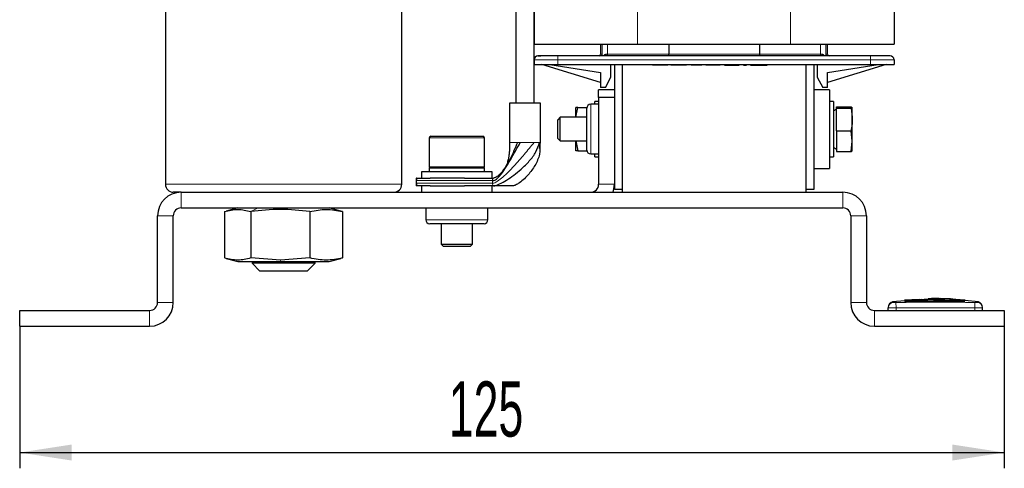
# Model space of a CAD drawing. Header units: millimetres. Extents: x 5 to 418, y 2 to 292.
# Tile 38 of 41: x 166 to 228, y 166 to 195. Entities that reach past the tile are written whole.
import ezdxf

# ---------------------------------------------------------------- set-up
doc = ezdxf.new("R2010")
doc.units = ezdxf.units.MM
doc.layers.add('SLD-0', color=7, linetype='Continuous')
doc.styles.add('SLDTEXTSTYLE0', font='TXT', dxfattribs={"width": 0.605})
doc.dimstyles.new('SLDDIMSTYLE0', dxfattribs={"dimtxt": 3.5, "dimasz": 3.302, "dimexe": 0, "dimexo": 0.0625, "dimgap": 0.875, "dimtad": 1, "dimlfac": 2, "dimrnd": 1e-09, "dimzin": 12, "dimdsep": 46, "dimtxsty": 'SLDTEXTSTYLE0', "dimsah": 1, "dimcen": 0.09, "dimadec": 0, "dimazin": 3, "dimtfac": 1, "dimtofl": 0, "dimtmove": 0, "dimatfit": 3, "dimfxl": 1, "dimfrac": 2, "dimtolj": 1, "dimtzin": 12, "dimarcsym": 0})

# ---------------------------------------------------------------- blocks, each defined once
blk = doc.blocks.new('_D_2')
at = {"layer": 'SLD-0', "color": 7}
for p, q in [((165.716, 175.08), (165.716, 166.062)), ((228.216, 175.08), (228.216, 166.062)), ((165.716, 167.062), (228.216, 167.062))]:
    blk.add_line(p, q, dxfattribs=at)
for points in [[(165.716, 167.062), (169.018, 166.554), (169.018, 167.57)], [(228.216, 167.062), (224.914, 167.57), (224.914, 166.554)]]:
    blk.add_solid(points, dxfattribs=at)
at = {"layer": 'SLD-0', "color": 7, "insert": (192.956, 171.574), "char_height": 3.5, "attachment_point": 1, "style": 'SLDTEXTSTYLE0'}
blk.add_mtext('125', dxfattribs=at)

msp = doc.modelspace()

# ---------------------------------------------------------------- linework, layer by layer
at = {"color": 7, "linetype": 'Continuous', "lineweight": 25}
for p, q in [((198.3662, 214.1798), (198.3662, 192.9798)), ((221.2162, 214.1798), (221.2162, 192.9798)), ((197.2162, 213.4874), (197.2162, 189.2298)), ((198.3662, 189.2298), (198.3662, 213.4874)), ((174.9662, 210.0798), (174.9662, 184.0798)), ((189.9662, 184.0798), (189.9662, 210.0798)), ((198.3662, 192.9798), (204.9412, 192.9798)), ((202.5912, 192.9798), (202.5912, 192.3298)), ((204.9412, 192.9798), (214.6412, 192.9798)), ((206.9162, 192.9798), (206.9162, 192.3298)), ((212.6662, 192.9798), (212.6662, 192.3298)), ((214.6412, 192.9798), (221.2162, 192.9798)), ((216.9912, 192.3298), (216.9912, 192.9798)), ((198.3662, 191.9798), (198.3662, 191.6798)), ((219.7162, 192.2298), (199.8662, 192.2298)), ((221.2162, 191.9798), (221.2162, 191.6798)), ((198.3662, 191.6798), (199.8662, 191.6798)), ((202.5912, 190.5375), (198.8662, 191.6798)), ((199.3662, 191.6798), (202.5912, 191.1836)), ((199.8662, 191.6798), (219.7162, 191.6798)), ((203.2412, 190.8798), (203.2412, 191.6798)), ((203.4662, 191.6798), (203.4662, 183.7548)), ((203.9662, 191.6798), (203.9662, 183.7548)), ((203.9662, 191.6798), (203.9662, 183.5798)), ((205.8816, 191.6798), (205.8816, 191.6298)), ((206.8615, 191.6798), (206.8615, 191.6298)), ((207.0476, 191.6798), (207.0476, 191.6298)), ((208.0275, 191.6298), (207.0476, 191.6298)), ((208.0275, 191.6798), (208.0275, 191.6298)), ((208.0277, 191.6235), (208.0277, 191.6798)), ((208.3315, 191.6798), (208.3315, 191.6298)), ((208.8378, 191.6298), (208.3315, 191.6298)), ((208.8378, 191.6798), (208.8378, 191.6298)), ((209.0065, 191.6298), (208.8378, 191.6298)), ((209.0065, 191.6298), (209.0065, 191.6798)), ((209.2765, 191.6798), (209.2765, 191.6298)), ((209.3103, 191.6298), (209.2765, 191.6298)), ((209.3103, 191.6798), (209.3103, 191.6298)), ((209.3609, 191.6298), (209.3103, 191.6298)), ((209.3609, 191.6798), (209.3609, 191.6298)), ((209.4453, 191.6298), (209.3609, 191.6298)), ((209.4453, 191.6798), (209.4453, 191.6298)), ((209.5465, 191.6298), (209.4453, 191.6298)), ((209.5465, 191.6798), (209.5465, 191.6298)), ((209.6815, 191.6298), (209.5465, 191.6298)), ((209.6815, 191.6798), (209.6815, 191.6298)), ((209.7828, 191.6298), (209.6815, 191.6298)), ((209.7828, 191.6798), (209.7828, 191.6298)), ((209.9178, 191.6298), (209.7828, 191.6298)), ((209.9178, 191.6798), (209.9178, 191.6298)), ((210.019, 191.6298), (209.9178, 191.6298)), ((210.019, 191.6798), (210.019, 191.6298)), ((210.1034, 191.6298), (210.019, 191.6298)), ((210.1034, 191.6798), (210.1034, 191.6298)), ((210.154, 191.6298), (210.1034, 191.6298)), ((210.154, 191.6798), (210.154, 191.6298)), ((210.1878, 191.6298), (210.154, 191.6298)), ((210.1878, 191.6798), (210.1878, 191.6298)), ((210.4578, 191.6298), (210.4578, 191.6798)), ((210.4578, 191.6298), (210.6265, 191.6298)), ((210.6265, 191.6298), (210.6265, 191.6798)), ((210.6265, 191.6298), (210.8121, 191.6298)), ((210.8121, 191.6298), (210.8121, 191.6798)), ((210.8121, 191.6298), (211.3859, 191.6298)), ((211.3859, 191.6298), (211.3859, 191.6798)), ((211.6559, 191.6298), (211.6559, 191.6798)), ((211.6559, 191.6298), (211.8415, 191.6298)), ((211.8415, 191.6298), (211.8415, 191.6798)), ((212.1115, 191.6298), (212.1115, 191.6798)), ((212.1115, 191.6298), (212.1284, 191.6298)), ((212.1284, 191.6298), (212.1284, 191.6798)), ((212.1284, 191.6298), (212.1621, 191.6298)), ((212.1621, 191.6298), (212.1621, 191.6798)), ((212.1621, 191.6298), (212.2296, 191.6298)), ((212.2296, 191.6298), (212.2296, 191.6798)), ((212.2296, 191.6298), (212.3478, 191.6298)), ((212.3478, 191.6298), (212.3478, 191.6798)), ((212.3478, 191.6298), (212.449, 191.6298)), ((212.449, 191.6298), (212.449, 191.6798)), ((212.449, 191.6298), (212.5671, 191.6298)), ((212.5671, 191.6298), (212.5671, 191.6798)), ((212.5671, 191.6298), (212.7021, 191.6298)), ((212.7021, 191.6298), (212.7021, 191.6798)), ((212.7021, 191.6298), (212.8203, 191.6298)), ((212.8203, 191.6298), (212.8203, 191.6798)), ((212.8203, 191.6298), (212.9215, 191.6298)), ((212.9215, 191.6298), (212.9215, 191.6798)), ((212.9215, 191.6298), (213.0396, 191.6298)), ((213.0396, 191.6298), (213.0396, 191.6798)), ((213.0396, 191.6298), (213.1071, 191.6298)), ((213.1071, 191.6298), (213.1071, 191.6798)), ((213.1071, 191.6298), (213.1409, 191.6298)), ((213.1409, 191.6798), (213.1409, 191.6298)), ((213.1409, 191.6298), (213.1578, 191.6298)), ((213.1578, 191.6298), (213.1578, 191.6798)), ((215.6162, 191.6798), (215.6162, 183.7548)), ((215.6162, 191.6798), (215.6162, 183.5798)), ((216.1162, 191.6798), (216.1162, 183.7548)), ((216.3412, 191.6798), (216.3412, 190.8798)), ((216.9912, 191.1836), (220.2162, 191.6798)), ((220.7162, 191.6798), (216.9912, 190.5375)), ((219.7162, 191.6798), (221.2162, 191.6798)), ((202.5912, 191.1836), (202.5912, 190.2298)), ((202.8912, 190.2298), (203.2412, 190.8798)), ((216.3412, 190.8798), (216.6912, 190.2298)), ((216.9912, 190.2298), (216.9912, 191.1836)), ((203.4662, 190.0798), (202.4662, 190.0798)), ((202.4662, 189.5798), (202.4662, 190.0798)), ((202.8912, 190.2298), (202.5912, 190.2298)), ((217.1162, 190.0798), (216.1162, 190.0798)), ((216.9912, 190.2298), (216.6912, 190.2298)), ((217.1162, 190.0798), (217.1162, 189.3383)), ((202.4662, 189.5798), (202.4662, 184.0798)), ((203.4662, 189.5798), (202.4662, 189.5798)), ((196.8162, 189.2298), (196.8162, 186.7298)), ((198.7662, 189.2298), (196.8162, 189.2298)), ((198.7662, 186.7298), (198.7662, 189.2298)), ((201.0162, 188.3298), (201.0162, 188.9548)), ((201.0195, 188.3298), (201.139, 188.9548)), ((201.139, 188.9548), (201.7212, 188.9548)), ((201.7162, 186.6059), (201.7162, 188.9048)), ((202.4662, 189.1548), (201.9662, 189.1548)), ((202.4662, 189.3298), (202.2162, 189.3298)), ((202.2162, 189.1548), (202.2162, 189.3298)), ((217.1162, 189.3383), (217.1162, 185.0798)), ((217.3662, 189.3298), (217.1162, 189.3298)), ((217.3662, 189.3298), (217.3662, 185.8298)), ((217.5662, 188.8453), (217.3662, 188.7298)), ((217.5662, 189.001), (218.4888, 189.001)), ((217.5662, 188.9034), (217.5662, 189.001)), ((217.5662, 188.9034), (218.4888, 188.9034)), ((217.5662, 187.4822), (217.5662, 188.9034)), ((218.4888, 189.001), (218.5662, 188.9522)), ((218.5662, 188.9522), (218.4888, 188.9034)), ((218.5662, 188.1928), (218.5662, 188.9522)), ((200.0194, 188.3298), (199.8662, 188.1765)), ((199.8662, 187.0456), (199.8662, 188.1765)), ((201.7162, 188.3298), (200.0194, 188.3298)), ((200.0194, 186.9085), (200.0194, 188.3298)), ((218.5662, 186.8204), (218.5662, 188.1928)), ((191.7162, 187.0298), (191.7162, 185.1798)), ((191.8162, 187.1298), (193.2119, 187.1298)), ((193.2119, 187.1298), (195.1162, 187.1298)), ((195.2162, 185.1798), (195.2162, 187.0298)), ((199.8662, 186.983), (199.8662, 187.0456)), ((199.8662, 186.983), (200.0194, 186.8298)), ((200.0194, 186.8298), (200.0194, 186.9085)), ((217.5662, 187.4822), (218.4888, 187.4822)), ((217.5662, 187.4822), (217.5662, 186.1586)), ((218.5662, 186.8204), (218.4888, 187.4822)), ((198.7211, 186.3441), (198.7664, 186.7298)), ((200.0194, 186.8298), (201.7162, 186.8298)), ((201.0162, 186.2048), (201.0162, 186.8298)), ((201.0195, 186.8298), (201.139, 186.2048)), ((201.7162, 186.2548), (201.7162, 186.6059)), ((217.3662, 186.4298), (217.5662, 186.3143)), ((218.4888, 186.1586), (218.5662, 186.8204)), ((218.5662, 186.2074), (218.5662, 186.8204)), ((201.139, 186.2048), (201.7212, 186.2048)), ((201.9662, 186.0048), (202.4662, 186.0048)), ((202.2162, 185.8298), (202.2162, 186.0048)), ((202.2162, 185.8298), (202.4662, 185.8298)), ((217.1162, 185.8298), (217.3662, 185.8298)), ((217.5662, 186.1586), (218.4888, 186.1586)), ((218.4888, 186.1586), (218.5662, 186.2074)), ((191.7162, 185.1298), (191.7162, 184.8798)), ((191.7162, 185.1298), (193.4662, 185.1298)), ((193.4662, 185.1298), (195.2162, 185.1298)), ((195.2162, 184.8798), (195.2162, 185.1298)), ((216.1162, 185.0798), (217.1162, 185.0798)), ((190.8884, 184.4798), (190.8884, 184.2323)), ((190.8952, 184.4798), (190.8884, 184.4798)), ((190.8952, 184.4798), (191.7815, 184.4798)), ((191.2162, 184.8798), (191.2162, 184.4798)), ((191.2859, 184.8798), (191.2162, 184.8798)), ((195.7162, 184.8798), (191.2859, 184.8798)), ((193.9524, 184.4798), (191.7815, 184.4798)), ((193.9524, 184.4798), (195.7832, 184.4798)), ((195.7162, 184.4798), (195.7162, 184.8798)), ((190.8884, 184.2323), (190.8915, 184.2323)), ((190.8884, 184.2273), (190.8884, 183.9798)), ((190.8915, 184.2273), (190.8884, 184.2273)), ((190.8952, 183.9798), (190.8884, 183.9798)), ((190.8915, 184.2323), (190.8915, 184.2273)), ((191.7815, 183.9798), (190.8952, 183.9798)), ((190.9071, 184.1465), (190.9071, 184.3131)), ((191.2162, 183.9798), (191.2162, 183.5798)), ((191.7815, 183.9798), (193.9524, 183.9798)), ((195.7832, 183.9798), (193.9524, 183.9798)), ((195.7162, 183.5798), (195.7162, 183.9798)), ((196.9935, 183.9798), (195.7832, 183.9798)), ((203.9662, 183.7548), (203.4662, 183.7548)), ((216.1162, 183.7548), (215.6162, 183.7548)), ((175.9662, 183.5798), (175.4662, 183.5798)), ((175.9662, 183.5798), (217.9662, 183.5798)), ((175.9662, 182.5798), (217.9662, 182.5798)), ((179.5662, 182.5798), (178.8317, 182.383)), ((186.1007, 182.383), (185.3662, 182.5798)), ((191.4912, 182.5798), (191.4912, 181.8298)), ((195.4412, 181.8298), (195.4412, 182.5798)), ((174.4662, 176.5798), (174.4662, 182.0798)), ((175.4662, 176.5798), (175.4662, 182.0798)), ((178.7205, 182.3513), (178.7205, 179.4083)), ((180.3932, 182.3513), (180.3932, 179.4083)), ((184.1388, 182.3513), (184.1388, 179.4083)), ((186.2118, 182.3513), (186.0971, 182.3698)), ((186.2118, 182.3513), (186.2118, 179.4083)), ((218.4662, 182.0798), (218.4662, 176.5798)), ((219.4662, 182.0798), (219.4662, 176.5798)), ((194.7341, 181.5798), (191.7412, 181.5798)), ((192.4662, 181.5798), (192.4662, 180.2798)), ((194.4662, 180.2798), (194.4662, 181.5798)), ((195.1912, 181.5798), (194.7341, 181.5798)), ((192.4662, 180.2798), (192.6162, 180.1298)), ((192.4662, 180.2798), (194.4662, 180.2798)), ((194.3162, 180.1298), (192.6162, 180.1298)), ((194.3162, 180.1298), (194.4662, 180.2798)), ((178.8317, 179.3766), (179.5662, 179.1798)), ((182.266, 179.2736), (180.3932, 179.4083)), ((184.1388, 179.4083), (182.266, 179.2736)), ((185.3662, 179.1798), (186.1007, 179.3766)), ((186.0971, 179.3898), (186.2118, 179.4083)), ((179.5662, 179.1798), (182.2876, 179.1798)), ((180.4662, 179.1798), (180.4662, 179.0798)), ((180.4662, 179.0798), (180.9662, 178.5798)), ((184.4662, 179.0798), (180.4662, 179.0798)), ((182.2876, 179.1798), (185.3662, 179.1798)), ((183.9662, 178.5798), (184.4662, 179.0798)), ((184.4662, 179.0798), (184.4662, 179.1798)), ((183.9662, 178.5798), (180.9662, 178.5798)), ((221.9015, 176.6977), (221.1122, 176.6169)), ((222.8061, 176.7788), (221.878, 176.7224)), ((222.968, 176.7001), (221.9016, 176.6562)), ((221.9016, 176.6883), (222.968, 176.7001)), ((221.9016, 176.6883), (221.9016, 176.6782)), ((221.9016, 176.6221), (221.9016, 176.6121)), ((222.9695, 176.768), (222.0206, 176.7235)), ((223.3699, 176.766), (225.5256, 176.7361)), ((223.7188, 176.7116), (225.7083, 176.693)), ((224.1688, 176.8332), (224.1688, 176.8275)), ((224.8063, 176.8073), (224.1688, 176.8332)), ((225.7083, 176.683), (224.323, 176.696)), ((225.732, 176.7304), (224.8051, 176.7829)), ((224.8063, 176.8039), (224.8063, 176.8073)), ((225.7083, 176.693), (225.7083, 176.683)), ((225.7083, 176.624), (225.7083, 176.614)), ((226.5702, 176.6169), (225.7084, 176.7051)), ((165.7162, 176.0798), (173.9662, 176.0798)), ((165.7162, 175.0798), (165.7162, 176.0798)), ((219.9662, 176.0798), (228.2162, 176.0798)), ((220.8412, 176.0798), (220.8412, 176.2358)), ((226.8412, 176.0798), (226.8412, 176.2358)), ((228.2162, 176.0798), (228.2162, 175.0798)), ((165.7162, 175.0798), (173.9662, 175.0798)), ((219.9662, 175.0798), (228.2162, 175.0798))]:
    msp.add_line(p, q, dxfattribs=at)
at = {"color": 7, "linetype": 'Continuous', "lineweight": 18}
for p, q in [((204.9412, 214.1798), (204.9412, 192.9798)), ((214.6412, 214.1798), (214.6412, 192.9798)), ((202.6852, 192.9798), (202.6852, 192.2298)), ((203.0268, 192.3298), (203.0268, 192.9798)), ((216.5556, 192.9798), (216.5556, 192.3298)), ((216.8972, 192.2298), (216.8972, 192.9798)), ((199.8662, 191.9798), (198.3662, 191.9798)), ((199.8662, 192.2298), (199.8662, 191.9798)), ((219.7162, 191.9798), (199.8662, 191.9798)), ((199.8662, 191.9798), (199.8662, 191.6798)), ((202.5912, 192.3298), (202.6722, 192.3298)), ((202.9449, 192.3298), (203.0268, 192.3298)), ((203.0268, 192.3298), (206.9162, 192.3298)), ((206.9162, 192.3298), (212.6662, 192.3298)), ((212.6662, 192.3298), (216.5556, 192.3298)), ((216.5556, 192.3298), (216.6387, 192.3298)), ((216.9102, 192.3298), (216.9912, 192.3298)), ((219.7162, 192.2298), (219.7162, 191.9798)), ((221.2162, 191.9798), (219.7162, 191.9798)), ((219.7162, 191.9798), (219.7162, 191.6798)), ((205.9418, 191.6798), (205.9418, 191.6298)), ((206.1073, 191.6798), (206.1073, 191.6298)), ((206.3462, 191.6798), (206.3462, 191.6298)), ((206.7177, 191.6798), (206.7177, 191.6298)), ((201.9662, 186.4221), (201.9662, 189.1548)), ((193.1965, 187.0298), (191.7162, 187.0298)), ((195.2162, 187.0298), (193.1965, 187.0298)), ((197.3171, 186.7298), (197.4899, 186.7298)), ((198.6766, 186.7298), (198.7185, 186.7298)), ((198.7185, 186.7298), (198.7356, 186.7298)), ((198.7356, 186.7298), (198.7472, 186.7298)), ((198.7472, 186.7298), (198.7606, 186.7298)), ((201.9662, 186.0048), (201.9662, 186.4221)), ((191.7162, 185.1798), (195.2162, 185.1798)), ((189.9662, 184.0798), (174.9662, 184.0798)), ((195.7317, 184.3131), (190.9071, 184.3131)), ((195.7317, 184.1465), (190.9071, 184.1465)), ((195.7317, 184.1465), (195.7317, 184.3131)), ((202.4662, 184.0798), (203.4662, 184.0798)), ((175.9662, 183.5798), (175.9662, 182.5798)), ((217.9662, 182.5798), (217.9662, 183.5798)), ((180.8643, 182.5798), (180.3932, 182.3513)), ((175.4662, 182.0798), (174.4662, 182.0798)), ((219.4662, 182.0798), (218.4662, 182.0798)), ((194.9179, 181.8298), (191.4912, 181.8298)), ((195.4412, 181.8298), (194.9179, 181.8298)), ((182.2876, 179.1798), (182.266, 179.2736)), ((174.4662, 176.5798), (175.4662, 176.5798)), ((218.4662, 176.5798), (219.4662, 176.5798)), ((221.3371, 176.5857), (221.3412, 176.2357)), ((226.3453, 176.5857), (226.3412, 176.2358)), ((226.4973, 176.5857), (226.5378, 176.6212)), ((173.9662, 175.0798), (173.9662, 176.0798)), ((219.9662, 176.0798), (219.9662, 175.0798)), ((221.3412, 176.0798), (221.3412, 176.2357)), ((226.3412, 176.0798), (226.3412, 176.2358))]:
    msp.add_line(p, q, dxfattribs=at)
at = {"color": 7, "linetype": 'Continuous', "lineweight": 25, "flags": 128}
msp.add_lwpolyline([(203.3804, 183.5798), (203.4374, 183.7872), (203.4662, 184.0798)], dxfattribs=at)
at = {"color": 7, "linetype": 'Continuous', "lineweight": 25}
for centre, radius, start, end in [((198.6162, 191.9798), 0.25, 90, 180), ((220.9662, 191.9798), 0.25, 0, 90), ((201.9662, 188.9048), 0.25, 90, 180), ((191.8162, 187.0298), 0.1, 90, 180), ((195.1162, 187.0298), 0.1, 0, 90), ((201.9662, 186.2548), 0.25, 180, 270), ((191.7662, 185.1798), 0.05, 180, 270), ((195.1662, 185.1798), 0.05, 270, 0), ((175.4662, 184.0798), 0.5, 180, 270), ((189.4662, 184.0798), 0.5, 270, 0), ((201.9662, 184.0798), 0.5, 270, 0), ((175.9662, 182.0798), 1.5, 90, 180), ((217.9662, 182.0798), 1.5, 0, 90), ((175.9662, 182.0798), 0.5, 90, 180), ((217.9662, 182.0798), 0.5, 0, 90), ((191.7412, 181.8298), 0.25, 180, 270), ((195.1912, 181.8298), 0.25, 270, 0), ((173.9662, 176.5798), 1.5, 270, 0), ((173.9662, 176.5798), 0.5, 270, 0), ((219.9662, 176.5798), 1.5, 180, 270), ((219.9662, 176.5798), 0.5, 180, 270), ((221.1912, 176.2744), 0.35, 97.642337, 180), ((226.4912, 176.2744), 0.35, 360, 82.373112)]:
    msp.add_arc(centre, radius, start, end, dxfattribs=at)
at = {"color": 7, "linetype": 'Continuous', "lineweight": 18}
for centre, radius, start, end in [((202.5722, 192.3298), 0.1, 270.006415, 0.006414), ((202.8285, 192.3065), 0.1186, 319.746747, 11.345323), ((201.9747, 192.3048), 1.0524, 355.91246, 1.360457), ((217.6077, 192.3048), 1.0524, 178.639543, 184.08754), ((216.754, 192.3065), 0.1176, 168.578802, 220.696086), ((217.0102, 192.3298), 0.1, 179.993586, 269.993585), ((221.1912, 176.2358), 0.35, 90.989679, 179.997938), ((226.4912, 176.2358), 0.35, 0.002064, 89.009565)]:
    msp.add_arc(centre, radius, start, end, dxfattribs=at)
at = {"color": 7, "linetype": 'Continuous', "lineweight": 25}
for centre, major_axis, ratio, start_param, end_param in [((202.4912, 192.3298), (0.1, 0), 0.9997761, 4.712389, 6.2831853), ((206.915, 192.3298), (0, 0.1), 0.0119031, 3.1415927, 4.712389), ((212.6674, 192.3298), (0, 0.1), 0.0119031, 1.5707963, 3.1415927), ((217.0912, 192.3298), (-0.1, 0), 0.9997761, 0, 1.5707963)]:
    msp.add_ellipse(centre, major_axis=major_axis, ratio=ratio, start_param=start_param, end_param=end_param, dxfattribs=at)
for points, knots in [([(199.8662, 192.2298), (199.709, 192.2298), (199.4662, 192.2298), (199.1749, 192.2298), (198.976, 192.2298), (198.8145, 192.2298), (198.6589, 192.2298), (198.633, 192.2298), (198.6162, 192.2298)], [0, 0, 0, 0, 0.2394429, 0.36979, 0.5000001, 0.630347, 0.7605571, 1, 1, 1, 1]), ([(198.6162, 192.2298), (198.6248, 192.2298), (198.6382, 192.2298), (198.7109, 192.2298), (198.7626, 192.2298), (198.786, 192.2298)], [0, 0, 0, 0, 0.5002866, 0.7727737, 1, 1, 1, 1]), ([(198.6162, 192.2298), (198.6248, 192.2298), (198.6382, 192.2298), (198.7109, 192.2298), (198.7626, 192.2298), (198.786, 192.2298)], [0, 0, 0, 0, 0.5002866, 0.7727737, 1, 1, 1, 1]), ([(198.6162, 192.2298), (198.6248, 192.2298), (198.6382, 192.2298), (198.7109, 192.2298), (198.7626, 192.2298), (198.786, 192.2298)], [0, 0, 0, 0, 0.5002866, 0.7727737, 1, 1, 1, 1]), ([(220.9662, 192.2298), (220.9494, 192.2298), (220.9235, 192.2298), (220.7678, 192.2298), (220.6062, 192.2298), (220.4074, 192.2298), (220.1161, 192.2298), (219.8734, 192.2298), (219.7162, 192.2298)], [0, 0, 0, 0, 0.2394429, 0.36979, 0.5000001, 0.630347, 0.7605571, 1, 1, 1, 1]), ([(205.9418, 191.6298), (205.9242, 191.6298), (205.8887, 191.6298), (205.884, 191.6298), (205.8816, 191.6298)], [0, 0, 0, 0, 0.4950014, 1, 1, 1, 1]), ([(206.1073, 191.6298), (206.0739, 191.6298), (206.0055, 191.6298), (205.9633, 191.6298), (205.9418, 191.6298)], [0, 0, 0, 0, 0.4891104, 1, 1, 1, 1]), ([(206.3462, 191.6298), (206.3032, 191.6298), (206.2192, 191.6298), (206.144, 191.6298), (206.1073, 191.6298)], [0, 0, 0, 0, 0.5110966, 1, 1, 1, 1]), ([(206.7177, 191.6298), (206.6931, 191.6298), (206.6448, 191.6298), (206.5541, 191.6298), (206.4536, 191.6298), (206.3827, 191.6298), (206.3462, 191.6298)], [0, 0, 0, 0, 0.2524991, 0.4950773, 0.7402087, 1, 1, 1, 1]), ([(206.8615, 191.6298), (206.8568, 191.6298), (206.8502, 191.6298), (206.7886, 191.6298), (206.7403, 191.6298), (206.7177, 191.6298)], [0, 0, 0, 0, 0.5721102, 0.8001009, 1, 1, 1, 1]), ([(201.139, 188.9548), (201.088, 188.9548), (201.0228, 188.9548), (201.0174, 188.9548), (201.0162, 188.9548)], [0, 0, 0, 0, 0.7835636, 1, 1, 1, 1]), ([(218.4888, 188.9034), (218.4902, 188.8961), (218.5377, 188.6619), (218.5522, 188.4237), (218.5662, 188.1928)], [0, 0, 0, 0, 0.0310695, 1, 1, 1, 1]), ([(218.5662, 188.1928), (218.5575, 188.0131), (218.546, 187.7747), (218.5001, 187.54), (218.4888, 187.4822)], [0, 0, 0, 0, 0.75395418, 1, 1, 1, 1]), ([(195.7317, 184.3131), (195.7626, 184.3166), (195.8283, 184.3238), (195.9716, 184.399), (196.2465, 184.6516), (196.5394, 185.0838), (196.8745, 185.6396), (197.1774, 186.1813), (197.3869, 186.549), (197.4899, 186.7298)], [0, 0, 0, 0, 0.029922, 0.0636711, 0.1507176, 0.3991911, 0.5978627, 0.8021902, 1, 1, 1, 1]), ([(195.7832, 183.9798), (195.8167, 183.9833), (195.8945, 183.9915), (196.0249, 184.0372), (196.276, 184.1438), (196.6365, 184.349), (197.0965, 184.6632), (197.5908, 185.0639), (198.0764, 185.5514), (198.5117, 186.1192), (198.6503, 186.5285), (198.7185, 186.7298)], [0, 0, 0, 0, 0.02364069, 0.05500211, 0.09383847, 0.2108677, 0.33862407, 0.48005245, 0.65601625, 0.83089203, 1, 1, 1, 1]), ([(197.3171, 186.7298), (197.2431, 186.5571), (197.0929, 186.2059), (196.8445, 185.6979), (196.5535, 185.1822), (196.3029, 184.8147), (196.0725, 184.6033), (195.9757, 184.536), (195.8782, 184.4892), (195.8139, 184.4828), (195.7832, 184.4798)], [0, 0, 0, 0, 0.1947842, 0.3960931, 0.593102, 0.8423165, 0.8904468, 0.9319565, 0.96762, 1, 1, 1, 1]), ([(196.8157, 186.7298), (196.8135, 186.5425), (196.8103, 186.2668), (196.7747, 185.9273), (196.7223, 185.6516), (196.6817, 185.5128), (196.6701, 185.4207), (196.6573, 185.376), (196.6473, 185.3536), (196.6405, 185.3417), (196.6375, 185.3363)], [0, 0, 0, 0, 0.2908055, 0.4282327, 0.5612719, 0.8287876, 0.9362723, 0.9739535, 0.988346, 1, 1, 1, 1]), ([(198.7356, 186.7298), (198.745, 186.4776), (198.7642, 185.9644), (198.446, 185.2772), (198.0669, 184.7459), (197.6945, 184.371), (197.4092, 184.1465), (197.197, 184.0287), (197.066, 183.9857), (197.0159, 183.9816), (196.9935, 183.9798)], [0, 0, 0, 0, 0.21739, 0.4423174, 0.6594108, 0.787, 0.893131, 0.9629117, 0.9834307, 1, 1, 1, 1]), ([(201.139, 186.2048), (201.088, 186.2048), (201.0228, 186.2048), (201.0174, 186.2048), (201.0162, 186.2048)], [0, 0, 0, 0, 0.78356364, 1, 1, 1, 1]), ([(190.8952, 184.4798), (190.8964, 184.4777), (190.8986, 184.4736), (190.9025, 184.4413), (190.9056, 184.3945), (190.907, 184.3484), (190.9071, 184.3212), (190.9071, 184.3131)], [0, 0, 0, 0, 0.235246, 0.4707022, 0.6988391, 0.910418, 1, 1, 1, 1]), ([(190.9071, 184.1465), (190.907, 184.1288), (190.9067, 184.0934), (190.9044, 184.0459), (190.9014, 184.0082), (190.8981, 183.9841), (190.8961, 183.9812), (190.8952, 183.9798)], [0, 0, 0, 0, 0.1951654, 0.3900866, 0.5916711, 0.80804, 1, 1, 1, 1]), ([(178.7205, 182.3513), (178.9993, 182.4187), (179.5569, 182.5534), (180.1144, 182.4187), (180.3932, 182.3513)], [0, 0, 0, 0, 0.4999949, 1, 1, 1, 1]), ([(184.1388, 182.3513), (183.5135, 182.4187), (182.2649, 182.5534), (181.0164, 182.4186), (180.3932, 182.3513)], [0, 0, 0, 0, 0.5008729, 1, 1, 1, 1]), ([(184.1388, 182.3513), (184.4843, 182.4187), (185.1753, 182.5534), (185.8663, 182.4187), (186.2118, 182.3513)], [0, 0, 0, 0, 0.4999949, 1, 1, 1, 1]), ([(180.3932, 179.4083), (180.1144, 179.3409), (179.5569, 179.2062), (178.9993, 179.3409), (178.7205, 179.4083)], [0, 0, 0, 0, 0.4999949, 1, 1, 1, 1]), ([(186.2118, 179.4083), (185.8663, 179.3409), (185.1753, 179.2062), (184.4843, 179.3409), (184.1388, 179.4083)], [0, 0, 0, 0, 0.4999949, 1, 1, 1, 1]), ([(221.9016, 176.6221), (222.4223, 176.6336), (223.6911, 176.6617), (224.96, 176.638), (225.7083, 176.624)], [0, 0, 0, 0, 0.41032951, 1, 1, 1, 1]), ([(225.7083, 176.614), (225.188, 176.625), (223.9192, 176.6518), (222.6502, 176.6268), (221.9016, 176.6121)], [0, 0, 0, 0, 0.4100764, 1, 1, 1, 1]), ([(223.3699, 176.7295), (223.3669, 176.728), (223.3607, 176.7248), (223.3125, 176.7199), (223.2415, 176.7154), (223.1529, 176.7117), (223.0575, 176.7092), (222.9659, 176.708), (222.8884, 176.7082), (222.8341, 176.7099), (222.8136, 176.7122), (222.8123, 176.7139), (222.812, 176.7143)], [0, 0, 0, 0, 0.107578, 0.2151551, 0.3227414, 0.4302646, 0.5376806, 0.6449866, 0.752213, 0.8594107, 0.9666405, 1, 1, 1, 1]), ([(222.9695, 176.768), (223.173, 176.7886), (223.4014, 176.8116), (223.6301, 176.8013), (223.655, 176.8002)], [0, 0, 0, 0, 0.891037, 1, 1, 1, 1]), ([(224.1683, 176.8189), (224.0472, 176.829), (223.7851, 176.851), (223.5231, 176.8268), (223.3821, 176.8138)], [0, 0, 0, 0, 0.462117, 1, 1, 1, 1]), ([(225.5256, 176.7361), (225.0053, 176.7834), (224.3818, 176.8401), (223.7581, 176.8059), (223.655, 176.8002)], [0, 0, 0, 0, 0.83462858, 1, 1, 1, 1])]:
    msp.add_open_spline(points, degree=3, knots=knots, dxfattribs=at)
at = {"color": 7, "linetype": 'Continuous', "lineweight": 18}
for points, knots in [([(202.6793, 192.2298), (202.6793, 192.2308), (202.6783, 192.2667), (202.6759, 192.3109), (202.6734, 192.3235), (202.6722, 192.3298)], [0, 0, 0, 0, 0.0148994, 0.5067344, 1, 1, 1, 1]), ([(202.7786, 192.2298), (202.7854, 192.2407), (202.8022, 192.2678), (202.8397, 192.3002), (202.8891, 192.3253), (202.9265, 192.3283), (202.9449, 192.3298)], [0, 0, 0, 0, 0.19603928, 0.48498852, 0.74780287, 1, 1, 1, 1]), ([(216.6387, 192.3298), (216.657, 192.3283), (216.6944, 192.3253), (216.7436, 192.3002), (216.7812, 192.2678), (216.798, 192.2408), (216.8048, 192.2298)], [0, 0, 0, 0, 0.2513884, 0.5137821, 0.8025487, 1, 1, 1, 1]), ([(216.9102, 192.3298), (216.9089, 192.3235), (216.9065, 192.3109), (216.9041, 192.2664), (216.9031, 192.2307), (216.9031, 192.2298)], [0, 0, 0, 0, 0.493768, 0.9869749, 1, 1, 1, 1]), ([(195.7317, 184.1465), (195.7625, 184.1501), (195.8308, 184.158), (195.9387, 184.2075), (196.1324, 184.3222), (196.5356, 184.6538), (197.0976, 185.2338), (197.7544, 185.9839), (198.1611, 186.4812), (198.3643, 186.7298)], [0, 0, 0, 0, 0.0248542, 0.0551313, 0.0915157, 0.2006755, 0.4604077, 0.7303318, 1, 1, 1, 1]), ([(196.8201, 186.7298), (196.8189, 186.7298), (196.8007, 186.7298), (196.8741, 186.7298), (197.0382, 186.7298), (197.2241, 186.7298), (197.3171, 186.7298)], [0, 0, 0, 0, 0.0238861, 0.3492574, 0.6746287, 1, 1, 1, 1]), ([(221.1446, 176.6212), (221.1446, 176.6212), (221.131, 176.6331), (221.1581, 176.6094), (221.1851, 176.5857)], [0, 0, 0, 0, 0.00007325, 1, 1, 1, 1]), ([(221.1851, 176.5857), (221.186, 176.5856), (221.1882, 176.5853), (221.2067, 176.585), (221.241, 176.585), (221.2862, 176.5852), (221.3201, 176.5855), (221.3371, 176.5857)], [0, 0, 0, 0, 0.140567, 0.3553278, 0.5708439, 0.7860438, 1, 1, 1, 1]), ([(221.3371, 176.5857), (221.9055, 176.5911), (223.0424, 176.602), (224.712, 176.6015), (225.8129, 176.5908), (226.3453, 176.5857)], [0, 0, 0, 0, 0.3404987, 0.6810489, 1, 1, 1, 1]), ([(226.3412, 176.2358), (225.8096, 176.2411), (224.7105, 176.2521), (223.0437, 176.2527), (221.9087, 176.2414), (221.3412, 176.2357)], [0, 0, 0, 0, 0.3189779, 0.6594764, 1, 1, 1, 1]), ([(226.3453, 176.5857), (226.3564, 176.5856), (226.3845, 176.5853), (226.4268, 176.585), (226.4652, 176.585), (226.4916, 176.5852), (226.4954, 176.5855), (226.4973, 176.5857)], [0, 0, 0, 0, 0.1406569, 0.3555038, 0.5710329, 0.7861716, 1, 1, 1, 1]), ([(221.3412, 176.2357), (221.285, 176.2356), (221.1726, 176.2352), (221.0227, 176.2351), (220.9097, 176.2351), (220.8497, 176.2353), (220.8436, 176.2357), (220.8412, 176.2358)], [0, 0, 0, 0, 0.2146728, 0.4293525, 0.6440267, 0.8586958, 1, 1, 1, 1]), ([(226.8412, 176.2358), (226.8357, 176.2356), (226.8246, 176.2353), (226.7384, 176.2351), (226.6116, 176.2351), (226.471, 176.2353), (226.3781, 176.2356), (226.3412, 176.2358)], [0, 0, 0, 0, 0.21467234, 0.42935197, 0.64402607, 0.85869541, 1, 1, 1, 1])]:
    msp.add_open_spline(points, degree=3, knots=knots, dxfattribs=at)
for points in [[(197.4899, 186.7298), (197.5644, 186.7298), (197.7133, 186.7298), (197.945, 186.7298), (198.1692, 186.7298), (198.2992, 186.7298), (198.3643, 186.7298)], [(198.3643, 186.7298), (198.4285, 186.7298), (198.557, 186.7298), (198.6367, 186.7298), (198.6766, 186.7298)], [(195.7317, 184.3131), (195.7319, 184.3234), (195.7322, 184.3439), (195.735, 184.3735), (195.7391, 184.4014), (195.7431, 184.4173), (195.7451, 184.4252)], [(195.7451, 184.4252), (195.7477, 184.4333), (195.7528, 184.4495), (195.7623, 184.4665), (195.7725, 184.4777), (195.7797, 184.4791), (195.7832, 184.4798)], [(195.7832, 183.9798), (195.7765, 183.9823), (195.763, 183.9873), (195.746, 184.0259), (195.734, 184.0809), (195.7325, 184.1246), (195.7317, 184.1465)]]:
    msp.add_open_spline(points, degree=3, dxfattribs=at)

# ---------------------------------------------------------------- dimensions: what is measured, and where the dimension line sits
at = {"layer": 'SLD-0', "color": 7}
dim = msp.add_linear_dim(base=(228.2162, 167.0623), p1=(165.7162, 175.0798), p2=(228.2162, 175.0798), dimstyle='SLDDIMSTYLE0', dxfattribs=at)
dim.commit()
dim.dimension.update_dxf_attribs({"geometry": '_D_2', "text_midpoint": (196.9662, 167.0623), "dimtype": 160})

doc.saveas('drawing.dxf')
